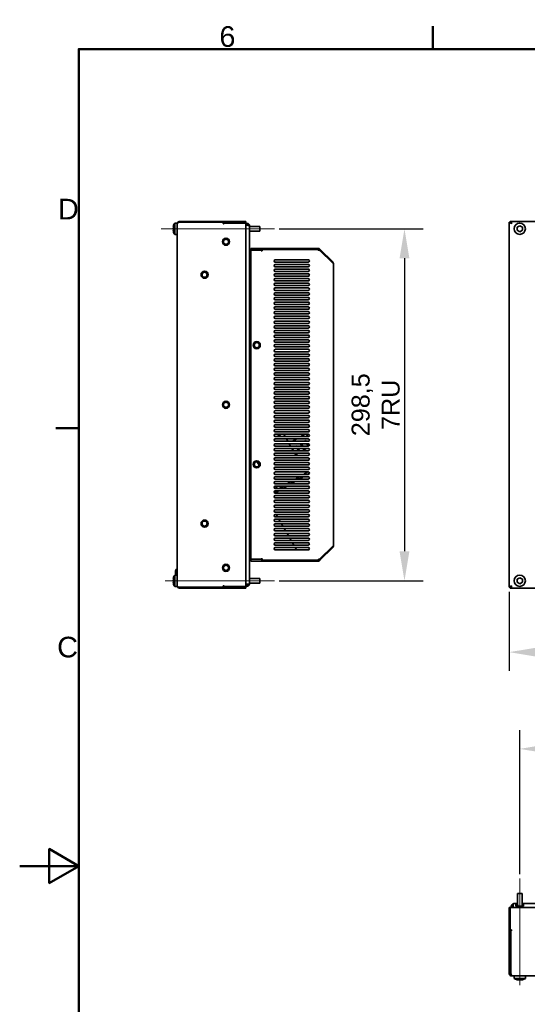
# Model space of a CAD drawing. Header units: millimetres. Extents: x 0 to 2100, y 0 to 1485.
# Tile 9 of 15: x 0 to 430, y 625 to 1460. Entities that reach past the tile are written whole.
import ezdxf

# ---------------------------------------------------------------- set-up
doc = ezdxf.new("R2010")
doc.units = ezdxf.units.MM
doc.header["$LTSCALE"] = 5
for name, color, linetype, lineweight in [('Bemaßungen(ISO)', 7, 'Continuous', 18), ('Mittellinie(ISO)', 7, 'Continuous', 18), ('Rahmen_0', 7, 'Continuous', 50), ('Rahmen_2', 7, 'Continuous', 50), ('Sichtbare Kanten(ISO)', 7, 'Continuous', 35)]:
    doc.layers.add(name, color=color, linetype=linetype, lineweight=lineweight)
doc.styles.add('Aktuell-BSI', font='arial.ttf')
doc.styles.add('Aktuell-ISOGroßer Text', font='arial.ttf')
doc.dimstyles.new('X.XXXGroßer Text', dxfattribs={"dimscale": 5, "dimtxt": 3.048, "dimasz": 5, "dimexe": 3.175, "dimexo": 0.75, "dimgap": 0.762, "dimtad": 1, "dimdec": 1, "dimrnd": 1e-08, "dimzin": 12, "dimtxsty": 'Aktuell-ISOGroßer Text', "dimcen": 0.09, "dimdle": 10, "dimclrd": 256, "dimclre": 256, "dimclrt": 7, "dimadec": 0, "dimazin": 3, "dimtfac": 0.656168, "dimtdec": 1, "dimtmove": 0, "dimatfit": 3, "dimfxl": 1, "dimtolj": 1, "dimlwd": 25, "dimlwe": 25, "dimarcsym": 0})

# ---------------------------------------------------------------- blocks, each defined once
blk = doc.blocks.new('Ränder Standardrahmen')
at = {"layer": 'Rahmen_0'}
for p, q in [((70, 287), (70, 290.9)), ((10, 222.75), (6.1, 222.75))]:
    blk.add_line(p, q, dxfattribs=at)
at = {"layer": 'Rahmen_0', "flags": 128}
for points in [[(10, 10), (10, 287), (410, 287), (410, 10), (10, 10)], [(0, 148.5), (10, 148.5), (5, 151.39), (5, 145.61), (10, 148.5)]]:
    blk.add_lwpolyline(points, dxfattribs=at)
at = {"layer": 'Rahmen_2', "char_height": 3.5, "attachment_point": 7, "style": 'Aktuell-BSI'}
for s, insert in [('6', (33.83, 287.34)), ('D', (6.48, 258.13)), ('C', (6.34, 183.82))]:
    blk.add_mtext(s, dxfattribs=dict(at, insert=insert))
blk = doc.blocks.new('*D6')
at = {"layer": 'Bemaßungen(ISO)', "color": 250, "linetype": 'Continuous', "lineweight": 25, "true_color": 0x3f3f3f, "transparency": 16777216}
for p, q in [((414.65, 975.03), (414.65, 907.91)), ((897.65, 975.03), (897.65, 907.91)), ((439.65, 923.79), (872.65, 923.79))]:
    blk.add_line(p, q, dxfattribs=at)
at = {"layer": 'Bemaßungen(ISO)', "color": 250, "linetype": 'Continuous', "true_color": 0x3f3f3f, "transparency": 16777216}
for points in [[(439.65, 927.95), (439.65, 919.62), (414.65, 923.79)], [(872.65, 927.95), (872.65, 919.62), (897.65, 923.79)]]:
    blk.add_solid(points, dxfattribs=at)
at = {"layer": 'Defpoints', "color": 0, "linetype": 'Continuous', "transparency": 16777216}
for p in [(414.65, 978.78), (897.65, 978.78), (897.65, 923.79)]:
    blk.add_point(p, dxfattribs=at)
at = {"layer": 'Bemaßungen(ISO)', "color": 7, "linetype": 'Continuous', "lineweight": 25, "transparency": 16777216, "insert": (639.01, 943.17), "char_height": 15.24, "attachment_point": 1, "style": 'Aktuell-ISOGroßer Text'}
blk.add_mtext('\\A1;483', dxfattribs=at)
blk = doc.blocks.new('*D24')
at = {"layer": 'Bemaßungen(ISO)', "color": 250, "linetype": 'Continuous', "lineweight": 25, "true_color": 0x3f3f3f, "transparency": 16777216}
for p, q in [((219.71, 1282.76), (341.83, 1282.76)), ((325.96, 1257.76), (325.96, 1009.31)), ((219.71, 984.31), (341.83, 984.31))]:
    blk.add_line(p, q, dxfattribs=at)
at = {"layer": 'Bemaßungen(ISO)', "color": 250, "linetype": 'Continuous', "true_color": 0x3f3f3f, "transparency": 16777216}
for points in [[(321.79, 1257.76), (330.12, 1257.76), (325.96, 1282.76)], [(321.79, 1009.31), (330.12, 1009.31), (325.96, 984.31)]]:
    blk.add_solid(points, dxfattribs=at)
at = {"layer": 'Defpoints', "color": 0, "linetype": 'Continuous', "transparency": 16777216}
for p in [(215.96, 1282.76), (215.96, 984.31), (325.96, 984.31)]:
    blk.add_point(p, dxfattribs=at)
at = {"layer": 'Bemaßungen(ISO)', "color": 7, "linetype": 'Continuous', "lineweight": 25, "transparency": 16777216, "insert": (281.18, 1133.53), "char_height": 15.24, "attachment_point": 2, "rotation": 90, "style": 'Aktuell-ISOGroßer Text'}
blk.add_mtext('\\A1;298,5\\P7RU', dxfattribs=at)
blk = doc.blocks.new('*D25')
at = {"layer": 'Bemaßungen(ISO)', "color": 250, "linetype": 'Continuous', "lineweight": 25, "true_color": 0x3f3f3f, "transparency": 16777216}
for p, q in [((423.65, 735.54), (423.65, 857.67)), ((888.65, 735.54), (888.65, 857.67)), ((448.65, 841.79), (863.65, 841.79))]:
    blk.add_line(p, q, dxfattribs=at)
at = {"layer": 'Bemaßungen(ISO)', "color": 250, "linetype": 'Continuous', "true_color": 0x3f3f3f, "transparency": 16777216}
for points in [[(448.65, 845.96), (448.65, 837.63), (423.65, 841.79)], [(863.65, 845.96), (863.65, 837.63), (888.65, 841.79)]]:
    blk.add_solid(points, dxfattribs=at)
at = {"layer": 'Defpoints', "color": 0, "linetype": 'Continuous', "transparency": 16777216}
for p in [(888.65, 841.79), (423.65, 731.79), (888.65, 731.79)]:
    blk.add_point(p, dxfattribs=at)
at = {"layer": 'Bemaßungen(ISO)', "color": 7, "linetype": 'Continuous', "lineweight": 25, "transparency": 16777216, "insert": (656.15, 886.63), "char_height": 15.24, "attachment_point": 2, "style": 'Aktuell-ISOGroßer Text'}
blk.add_mtext('\\A1;465\\P19" width', dxfattribs=at)

msp = doc.modelspace()

# ---------------------------------------------------------------- linework, layer by layer
at = {"layer": 'Mittellinie(ISO)', "linetype": 'Continuous'}
for p, q in [((215.96, 1282.76), (119.75, 1282.76)), ((215.96, 984.31), (123.14, 984.31)), ((423.65, 731.79), (423.65, 641.39))]:
    msp.add_line(p, q, dxfattribs=at)
at = {"layer": 'Sichtbare Kanten(ISO)'}
for p, q in [((131.32, 1287.51), (131.32, 1278.01)), ((131.32, 1287.51), (133.46, 1287.51)), ((133.46, 1287.51), (133.46, 1286.93)), ((133.46, 1286.93), (133.46, 980.13)), ((133.8, 1287.66), (133.62, 1287.74)), ((133.82, 1287.69), (133.62, 1287.74)), ((134.07, 1288.42), (134.43, 1288.06)), ((134.51, 1288.09), (134.07, 1288.42)), ((134.75, 1288.87), (135.02, 1288.22)), ((135.56, 1289.03), (135.44, 1288.27)), ((135.56, 1289.03), (135.56, 1288.28)), ((171.41, 1289.03), (135.56, 1289.03)), ((135.56, 1288.28), (171.96, 1288.28)), ((171.79, 1289.03), (171.41, 1289.03)), ((172.56, 1289.03), (171.79, 1289.03)), ((172.36, 1287.88), (172.36, 1287.38)), ((172.36, 1287.53), (172.56, 1287.53)), ((172.96, 1289.03), (172.56, 1289.03)), ((172.56, 1287.53), (172.56, 1289.03)), ((172.56, 1287.53), (172.96, 1287.53)), ((191.46, 1289.03), (172.96, 1289.03)), ((172.96, 1287.53), (191.46, 1287.53)), ((173.5, 1287.48), (191.46, 1287.48)), ((191.46, 1287.53), (191.46, 1289.03)), ((191.46, 1287.48), (191.46, 979.58)), ((192.66, 1287.23), (191.46, 1287.23)), ((191.46, 1285.73), (192.66, 1285.73)), ((192.66, 1285.66), (191.46, 1285.66)), ((192.66, 1287.23), (192.66, 1285.73)), ((192.89, 1285.69), (192.66, 1287.23)), ((192.66, 1285.66), (193.46, 1285.62)), ((192.89, 1285.69), (193.46, 1287.07)), ((193.46, 1287.07), (193.1, 1285.64)), ((193.16, 1285.64), (194.14, 1286.62)), ((194.14, 1286.62), (193.4, 1285.63)), ((194.6, 1285.94), (193.73, 1285.58)), ((414.65, 978.78), (414.65, 1288.28)), ((414.65, 1288.28), (416.2, 1288.18)), ((414.65, 1288.28), (416.15, 1288.28)), ((414.81, 1288.18), (416.2, 1288.18)), ((416.2, 1288.18), (415.27, 1287.89)), ((416.52, 1287.45), (415.27, 1287.89)), ((415.27, 1287.89), (416.33, 1287.89)), ((415.8, 1289.03), (415.4, 1289.03)), ((415.4, 1288.28), (415.4, 1289.03)), ((416.2, 1289.03), (415.8, 1289.03)), ((416.52, 1287.45), (415.95, 1287.45)), ((416.2, 1289.03), (896.1, 1289.03)), ((416.38, 1287.77), (416.2, 1289.03)), ((416.2, 1289.03), (416.2, 1288.17)), ((416.41, 1288.87), (416.59, 1287.36)), ((416.41, 1287.68), (416.41, 1288.87)), ((416.52, 1287.45), (416.75, 1286.93)), ((416.59, 1288.42), (416.71, 1287.16)), ((416.59, 1287.36), (416.59, 1288.42)), ((416.71, 1287.74), (416.75, 1286.93)), ((416.71, 1287.74), (416.71, 1287.16)), ((131.32, 1278.01), (133.46, 1278.01)), ((194.76, 1284.77), (194.76, 1285.13)), ((194.76, 1285.13), (194.76, 981.93)), ((194.76, 1285.13), (194.76, 1285.13)), ((194.76, 1285.13), (194.76, 1285.13)), ((203.46, 1284.77), (194.76, 1284.77)), ((203.46, 1280.75), (194.76, 1280.75)), ((194.76, 1270.73), (194.76, 1280.01)), ((203.46, 1284.77), (203.46, 1280.75)), ((421.4, 1284.06), (423.65, 1285.36)), ((421.4, 1281.46), (421.4, 1284.06)), ((423.65, 1280.16), (421.4, 1281.46)), ((423.65, 1285.36), (425.9, 1284.06)), ((425.9, 1281.46), (423.65, 1280.16)), ((425.9, 1284.06), (425.9, 1281.46)), ((194.76, 1264.46), (195.36, 1264.46)), ((195.36, 1264.46), (195.76, 1264.46)), ((195.76, 1266.03), (195.76, 1266.03)), ((195.76, 1266.03), (195.76, 1264.53)), ((204.76, 1266.03), (195.76, 1266.03)), ((195.76, 1266.03), (195.76, 1264.53)), ((195.76, 1264.53), (195.76, 1264.53)), ((195.76, 1264.53), (204.76, 1264.53)), ((204.21, 1264.46), (195.76, 1264.46)), ((195.76, 1002.6), (195.76, 1264.46)), ((205.16, 1266.03), (204.76, 1266.03)), ((204.76, 1264.53), (205.16, 1264.53)), ((205.92, 1266.03), (205.16, 1266.03)), ((205.16, 1266.03), (205.16, 1264.53)), ((205.16, 1264.53), (205.36, 1264.53)), ((205.36, 1264.88), (205.36, 1264.36)), ((251.67, 1265.28), (205.76, 1265.28)), ((205.92, 1266.03), (206.29, 1266.03)), ((206.29, 1266.03), (252.89, 1266.03)), ((252.89, 1264.68), (252.73, 1264.84)), ((252.99, 1264.66), (252.89, 1266.03)), ((252.89, 1266.03), (252.89, 1264.68)), ((253.03, 1264.65), (253.3, 1265.99)), ((253.3, 1265.99), (253.13, 1264.63)), ((253.17, 1264.63), (253.69, 1265.87)), ((253.69, 1265.87), (253.28, 1264.6)), ((254.05, 1265.68), (253.33, 1264.59)), ((254.05, 1265.68), (253.43, 1264.57)), ((253.5, 1264.55), (254.37, 1265.42)), ((265.14, 1254.65), (254.37, 1265.42)), ((265.14, 1253.52), (254.37, 1264.29)), ((244.46, 1256.53), (216.46, 1256.53)), ((216.46, 1254.53), (244.46, 1254.53)), ((244.46, 1252.53), (216.46, 1252.53)), ((264.58, 1254.08), (265.14, 1254.65)), ((264.62, 1254.04), (265.14, 1254.65)), ((264.76, 1253.9), (265.4, 1254.33)), ((265.4, 1254.33), (264.8, 1253.86)), ((264.96, 1253.7), (265.6, 1253.97)), ((265.6, 1253.97), (265, 1253.66)), ((265.72, 1253.57), (265.26, 1253.48)), ((265.72, 1253.57), (265.33, 1253.47)), ((265.76, 1253.16), (265.76, 1013.9)), ((216.46, 1250.53), (244.46, 1250.53)), ((244.46, 1248.53), (216.46, 1248.53)), ((216.46, 1246.53), (244.46, 1246.53)), ((244.46, 1244.53), (216.46, 1244.53)), ((216.46, 1242.53), (244.46, 1242.53)), ((244.46, 1240.53), (216.46, 1240.53)), ((216.46, 1238.53), (244.46, 1238.53)), ((244.46, 1236.53), (216.46, 1236.53)), ((216.46, 1234.53), (244.46, 1234.53)), ((244.46, 1232.53), (216.46, 1232.53)), ((216.46, 1230.53), (244.46, 1230.53)), ((244.46, 1228.53), (216.46, 1228.53)), ((216.46, 1226.53), (244.46, 1226.53)), ((244.46, 1224.53), (216.46, 1224.53)), ((216.46, 1222.53), (244.46, 1222.53)), ((244.46, 1220.53), (216.46, 1220.53)), ((216.46, 1218.53), (244.46, 1218.53)), ((244.46, 1216.53), (216.46, 1216.53)), ((216.46, 1214.53), (244.46, 1214.53)), ((244.46, 1212.53), (216.46, 1212.53)), ((216.46, 1210.53), (244.46, 1210.53)), ((244.46, 1208.53), (216.46, 1208.53)), ((216.46, 1206.53), (244.46, 1206.53)), ((244.46, 1204.53), (216.46, 1204.53)), ((216.46, 1202.53), (244.46, 1202.53)), ((244.46, 1200.53), (216.46, 1200.53)), ((216.46, 1198.53), (244.46, 1198.53)), ((244.46, 1196.53), (216.46, 1196.53)), ((216.46, 1194.53), (244.46, 1194.53)), ((244.46, 1192.53), (216.46, 1192.53)), ((216.46, 1190.53), (244.46, 1190.53)), ((244.46, 1188.53), (216.46, 1188.53)), ((216.46, 1186.53), (244.46, 1186.53)), ((244.46, 1184.53), (216.46, 1184.53)), ((216.46, 1182.53), (244.46, 1182.53)), ((244.46, 1180.53), (216.46, 1180.53)), ((216.46, 1178.53), (244.46, 1178.53)), ((244.46, 1176.53), (216.46, 1176.53)), ((216.46, 1174.53), (244.46, 1174.53)), ((244.46, 1172.53), (216.46, 1172.53)), ((216.46, 1170.53), (244.46, 1170.53)), ((244.46, 1168.53), (216.46, 1168.53)), ((216.46, 1166.53), (244.46, 1166.53)), ((244.46, 1164.53), (216.46, 1164.53)), ((216.46, 1162.53), (244.46, 1162.53)), ((244.46, 1160.53), (216.46, 1160.53)), ((216.46, 1158.53), (244.46, 1158.53)), ((244.46, 1156.53), (216.46, 1156.53)), ((216.46, 1154.53), (244.46, 1154.53)), ((244.46, 1152.53), (216.46, 1152.53)), ((216.46, 1150.53), (244.46, 1150.53)), ((244.46, 1148.53), (216.46, 1148.53)), ((216.46, 1146.53), (244.46, 1146.53)), ((244.46, 1144.53), (216.46, 1144.53)), ((216.46, 1142.53), (244.46, 1142.53)), ((244.46, 1140.53), (216.46, 1140.53)), ((216.46, 1138.53), (244.46, 1138.53)), ((244.46, 1136.53), (216.46, 1136.53)), ((216.46, 1134.53), (244.46, 1134.53)), ((244.46, 1132.53), (216.46, 1132.53)), ((216.46, 1130.53), (244.46, 1130.53)), ((244.46, 1128.53), (216.46, 1128.53)), ((216.46, 1126.53), (244.46, 1126.53)), ((244.46, 1124.53), (216.46, 1124.53)), ((216.46, 1122.53), (244.46, 1122.53)), ((244.46, 1120.53), (216.46, 1120.53)), ((216.46, 1118.53), (244.46, 1118.53)), ((244.46, 1116.53), (216.46, 1116.53)), ((216.46, 1114.53), (244.46, 1114.53)), ((244.46, 1112.53), (216.46, 1112.53)), ((216.46, 1110.53), (244.46, 1110.53)), ((244.46, 1108.53), (216.46, 1108.53)), ((216.46, 1106.53), (244.46, 1106.53)), ((244.46, 1104.53), (216.46, 1104.53)), ((216.46, 1102.53), (244.46, 1102.53)), ((221.62, 1108.53), (218.16, 1106.53)), ((224.89, 1106.53), (223.74, 1108.53)), ((227.2, 1102.53), (226.05, 1104.53)), ((234.69, 1104.53), (231.23, 1102.53)), ((241.62, 1108.53), (238.16, 1106.53)), ((242.44, 1103.24), (241.79, 1102.86)), ((241.79, 1102.86), (241.98, 1102.53)), ((242.85, 1102.53), (242.44, 1103.24)), ((242.85, 1108.53), (244, 1106.53)), ((244.46, 1100.53), (216.46, 1100.53)), ((216.46, 1098.53), (244.46, 1098.53)), ((244.46, 1096.53), (216.46, 1096.53)), ((216.46, 1094.53), (244.46, 1094.53)), ((229.51, 1098.53), (228.36, 1100.53)), ((231.82, 1094.53), (230.67, 1096.53)), ((234.65, 1098.74), (234.3, 1098.53)), ((234.65, 1098.74), (234.77, 1098.53)), ((236.21, 1094.53), (235.06, 1096.53)), ((235.92, 1096.53), (237.08, 1094.53)), ((237.94, 1100.53), (239.1, 1098.53)), ((238.81, 1100.53), (239.96, 1098.53)), ((239.37, 1094.53), (242.84, 1096.53)), ((240.25, 1096.53), (240.9, 1095.41)), ((241.12, 1096.53), (241.55, 1095.79)), ((243.14, 1100.53), (244.29, 1098.53)), ((245.05, 1098.73), (244, 1100.53)), ((244.46, 1092.53), (216.46, 1092.53)), ((216.46, 1090.53), (244.46, 1090.53)), ((244.46, 1088.53), (216.46, 1088.53)), ((216.46, 1086.53), (244.46, 1086.53)), ((233.71, 1091.26), (232.98, 1092.53)), ((233.71, 1091.26), (233.62, 1090.92)), ((233.71, 1091.26), (235.91, 1092.53)), ((201.16, 1085.15), (202.79, 1082.33)), ((244.46, 1084.53), (216.46, 1084.53)), ((216.46, 1082.53), (244.46, 1082.53)), ((244.46, 1080.53), (216.46, 1080.53)), ((216.46, 1078.53), (244.46, 1078.53)), ((244.46, 1076.53), (216.46, 1076.53)), ((216.46, 1074.53), (244.46, 1074.53)), ((244.46, 1072.53), (216.46, 1072.53)), ((216.46, 1070.53), (244.46, 1070.53)), ((244.46, 1068.53), (216.46, 1068.53)), ((230.14, 1068.53), (226.68, 1066.53)), ((229.68, 1066.53), (233.14, 1068.53)), ((229.78, 1066.53), (233.24, 1068.53)), ((237.07, 1072.53), (233.6, 1070.53)), ((236.6, 1070.53), (240.07, 1072.53)), ((236.7, 1070.53), (240.17, 1072.53)), ((244, 1076.53), (240.53, 1074.53)), ((243.53, 1074.53), (245.45, 1075.64)), ((243.63, 1074.53), (245.45, 1075.59)), ((216.71, 1064.53), (215.5, 1063.84)), ((216.24, 1060.51), (215.72, 1060.21)), ((216.01, 1058.64), (219.28, 1060.53)), ((216.06, 1058.62), (219.38, 1060.53)), ((216.46, 1066.53), (244.46, 1066.53)), ((244.46, 1064.53), (216.46, 1064.53)), ((216.46, 1062.53), (244.46, 1062.53)), ((244.46, 1060.53), (216.46, 1060.53)), ((217.88, 1063.19), (216.75, 1062.53)), ((217.1, 1064.53), (217.88, 1063.19)), ((218.25, 1062.53), (217.88, 1063.19)), ((223.21, 1064.53), (219.75, 1062.53)), ((222.75, 1062.53), (226.21, 1064.53)), ((222.85, 1062.53), (226.31, 1064.53)), ((216.46, 1058.53), (244.46, 1058.53)), ((244.46, 1056.53), (216.46, 1056.53)), ((216.46, 1054.53), (244.46, 1054.53)), ((244.46, 1052.53), (216.46, 1052.53)), ((215.98, 1042.65), (215.46, 1043.56)), ((216.46, 1050.53), (244.46, 1050.53)), ((244.46, 1048.53), (216.46, 1048.53)), ((216.46, 1046.53), (244.46, 1046.53)), ((244.46, 1044.53), (216.46, 1044.53)), ((216.46, 1042.53), (244.46, 1042.53)), ((244.46, 1040.53), (216.46, 1040.53)), ((216.46, 1038.53), (244.46, 1038.53)), ((244.46, 1036.53), (216.46, 1036.53)), ((218.36, 1038.53), (217.2, 1040.53)), ((220.67, 1034.53), (219.51, 1036.53)), ((216.46, 1034.53), (244.46, 1034.53)), ((244.46, 1032.53), (216.46, 1032.53)), ((216.46, 1030.53), (244.46, 1030.53)), ((244.46, 1028.53), (216.46, 1028.53)), ((222.98, 1030.53), (221.82, 1032.53)), ((225.29, 1026.53), (224.13, 1028.53)), ((216.46, 1026.53), (244.46, 1026.53)), ((244.46, 1024.53), (216.46, 1024.53)), ((216.46, 1022.53), (244.46, 1022.53)), ((244.46, 1020.53), (216.46, 1020.53)), ((216.46, 1018.53), (244.46, 1018.53)), ((227.6, 1022.53), (226.44, 1024.53)), ((229.91, 1018.53), (228.75, 1020.53)), ((244.46, 1016.53), (216.46, 1016.53)), ((216.46, 1014.53), (244.46, 1014.53)), ((244.46, 1012.53), (216.46, 1012.53)), ((216.46, 1010.53), (244.46, 1010.53)), ((232.22, 1014.53), (231.06, 1016.53)), ((234.53, 1010.53), (233.37, 1012.53)), ((265.14, 1013.55), (254.37, 1002.78)), ((265.14, 1012.42), (254.37, 1001.65)), ((265.14, 1012.42), (264.58, 1012.98)), ((265.14, 1012.42), (264.62, 1013.03)), ((265.4, 1012.74), (264.76, 1013.17)), ((265.6, 1013.1), (264.91, 1013.32)), ((264.96, 1013.37), (265.6, 1013.1)), ((265.72, 1013.49), (265.17, 1013.56)), ((265.27, 1013.58), (265.72, 1013.49)), ((265.33, 1013.6), (265.72, 1013.49)), ((194.76, 1002.6), (195.36, 1002.6)), ((195.36, 1002.6), (195.76, 1002.6)), ((204.21, 1002.6), (195.76, 1002.6)), ((195.76, 1002.53), (195.76, 1001.03)), ((195.76, 1002.53), (204.76, 1002.53)), ((195.76, 1002.53), (195.76, 1001.03)), ((205.16, 1002.53), (204.76, 1002.53)), ((205.16, 1002.53), (205.36, 1002.53)), ((205.16, 1002.53), (205.16, 1001.03)), ((205.36, 1002.18), (205.36, 1002.7)), ((251.67, 1001.78), (205.76, 1001.78)), ((252.73, 1002.22), (252.89, 1002.38)), ((253.3, 1002.47), (252.89, 1002.38)), ((252.89, 1001.03), (252.89, 1002.38)), ((253.3, 1001.07), (252.93, 1002.39)), ((253.3, 1001.07), (253.03, 1002.41)), ((253.07, 1002.42), (253.69, 1001.19)), ((253.69, 1001.19), (253.17, 1002.44)), ((253.22, 1002.45), (254.05, 1001.39)), ((253.33, 1002.48), (254.05, 1001.39)), ((253.39, 1002.49), (254.37, 1001.65)), ((253.5, 1002.52), (254.37, 1001.65)), ((133.36, 994.23), (133.46, 994.23)), ((194.76, 987.06), (194.76, 996.33)), ((195.76, 1001.03), (195.76, 1001.03)), ((204.76, 1001.03), (195.76, 1001.03)), ((204.76, 1001.03), (205.16, 1001.03)), ((205.92, 1001.03), (205.16, 1001.03)), ((205.92, 1001.03), (206.29, 1001.03)), ((252.89, 1001.03), (206.29, 1001.03)), ((131.16, 988.83), (131.16, 988.83)), ((131.16, 988.83), (131.16, 988.83)), ((131.32, 989.06), (131.32, 979.56)), ((131.32, 989.06), (133.46, 989.06)), ((131.86, 992.73), (131.86, 989.06)), ((203.46, 986.32), (194.76, 986.32)), ((203.46, 986.32), (203.46, 982.3)), ((421.4, 985.61), (423.65, 986.91)), ((421.4, 983.01), (421.4, 985.61)), ((423.65, 986.91), (425.9, 985.61)), ((425.9, 985.61), (425.9, 983.01)), ((131.32, 979.56), (133.46, 979.56)), ((133.46, 980.13), (133.46, 979.56)), ((133.62, 979.33), (133.78, 979.43)), ((133.62, 979.33), (133.8, 979.41)), ((134.07, 978.65), (134.36, 979.04)), ((134.43, 979.01), (134.07, 978.65)), ((135.56, 978.78), (134.75, 978.89)), ((134.75, 978.19), (134.92, 978.87)), ((135.03, 978.85), (134.75, 978.19)), ((135.44, 978.8), (135.56, 978.03)), ((135.56, 978.78), (135.56, 978.03)), ((171.96, 978.78), (135.56, 978.78)), ((135.56, 978.03), (171.41, 978.03)), ((171.41, 978.03), (171.79, 978.03)), ((171.79, 978.03), (172.56, 978.03)), ((172.36, 979.68), (172.36, 979.18)), ((172.56, 979.53), (172.36, 979.53)), ((172.96, 979.53), (172.56, 979.53)), ((172.56, 978.03), (172.56, 979.53)), ((172.56, 978.03), (172.96, 978.03)), ((191.46, 979.53), (172.96, 979.53)), ((172.96, 978.03), (191.46, 978.03)), ((191.46, 979.58), (173.5, 979.58)), ((192.66, 981.4), (191.46, 981.4)), ((191.46, 981.33), (192.66, 981.33)), ((192.66, 979.83), (191.46, 979.83)), ((191.46, 978.03), (191.46, 979.53)), ((193.46, 979.99), (192.66, 981.33)), ((192.66, 979.83), (192.66, 981.33)), ((192.89, 981.38), (194.14, 980.45)), ((193.46, 979.99), (192.89, 981.38)), ((194.14, 980.45), (193.16, 981.43)), ((193.36, 981.44), (194.6, 981.13)), ((193.74, 981.49), (194.6, 981.13)), ((193.94, 981.52), (194.6, 981.13)), ((194.76, 981.93), (194.76, 982.3)), ((203.46, 982.3), (194.76, 982.3)), ((194.76, 981.93), (194.76, 981.93)), ((414.65, 978.78), (416.15, 978.78)), ((414.81, 978.89), (416.33, 979.18)), ((416.15, 978.78), (414.81, 978.89)), ((416.2, 978.89), (414.81, 978.89)), ((415.27, 979.18), (416.52, 979.62)), ((416.33, 979.18), (415.27, 979.18)), ((415.4, 978.03), (415.4, 978.78)), ((415.4, 978.03), (415.8, 978.03)), ((415.8, 978.03), (416.2, 978.03)), ((415.95, 979.62), (416.75, 980.13)), ((415.95, 979.62), (416.52, 979.62)), ((416.2, 978.03), (416.38, 979.3)), ((416.2, 978.03), (416.2, 978.9)), ((896.1, 978.03), (416.2, 978.03)), ((416.41, 978.19), (416.41, 979.39)), ((416.44, 979.45), (416.59, 978.65)), ((416.71, 979.9), (416.59, 978.65)), ((416.59, 978.65), (416.59, 979.71)), ((416.71, 979.33), (416.75, 980.13)), ((416.71, 979.9), (416.71, 979.33)), ((423.65, 981.71), (421.4, 983.01)), ((425.9, 983.01), (423.65, 981.71)), ((421.64, 719.29), (425.66, 719.29)), ((421.64, 719.29), (421.64, 708.39)), ((425.66, 719.29), (425.66, 708.39)), ((418.05, 709), (417.07, 709.98)), ((417.07, 709.98), (418.06, 709.24)), ((417.75, 710.43), (418.14, 709.78)), ((417.75, 710.43), (418.11, 709.57)), ((418.55, 710.59), (420.4, 710.59)), ((420.4, 708.49), (420.4, 710.59)), ((426.9, 710.59), (885.4, 710.59)), ((426.9, 710.59), (426.9, 708.49)), ((414.65, 707.29), (414.65, 689.34)), ((415.4, 707.29), (414.65, 707.29)), ((415.4, 707.29), (896.9, 707.29)), ((415.4, 688.79), (415.4, 707.29)), ((418, 708.72), (416.45, 708.49)), ((416.45, 708.49), (416.45, 707.29)), ((416.45, 708.49), (417.95, 708.49)), ((418, 708.72), (416.61, 709.3)), ((416.61, 709.3), (418.05, 708.94)), ((417.95, 707.29), (417.95, 708.49)), ((418.02, 708.49), (418.06, 709.3)), ((418.02, 708.49), (418.02, 707.29)), ((420.4, 708.49), (420.4, 708.39)), ((420.4, 708.39), (426.9, 708.39)), ((426.9, 708.39), (426.9, 708.49)), ((414.65, 689.34), (414.65, 688.96)), ((414.65, 688.96), (414.65, 688.19)), ((414.65, 688.19), (414.65, 687.79)), ((414.65, 688.19), (416.15, 688.19)), ((414.65, 687.79), (414.65, 651.39)), ((416.3, 688.39), (415.8, 688.39)), ((416.15, 688.19), (416.15, 688.39)), ((416.15, 687.79), (416.15, 688.19)), ((416.15, 651.39), (416.15, 687.79)), ((416.2, 651.39), (416.2, 687.25)), ((414.65, 651.39), (416.2, 651.16)), ((414.65, 651.39), (416.15, 651.39)), ((414.81, 650.59), (416.2, 651.16)), ((416.2, 651.16), (415.27, 649.91)), ((415.27, 649.91), (416.31, 650.95)), ((416.38, 650.73), (415.27, 649.91)), ((416.42, 650.58), (415.95, 649.45)), ((416.75, 649.29), (421.39, 649.29)), ((418.9, 647.16), (418.9, 649.29)), ((418.9, 647.16), (428.4, 647.16)), ((421.39, 649.29), (425.92, 649.29)), ((421.4, 645.92), (421.4, 646.03)), ((425.9, 646.03), (425.9, 645.92)), ((425.92, 649.29), (886.39, 649.29)), ((428.4, 647.16), (428.4, 649.29))]:
    msp.add_line(p, q, dxfattribs=at)
for centre, radius in [((423.65, 1282.76), 4.75), ((174.76, 1271.76), 3.05), ((174.76, 1271.76), 2.15), ((156.66, 1243.78), 3.05), ((156.66, 1243.78), 2.15), ((200.76, 1184.03), 3.05), ((200.76, 1184.03), 2.15), ((174.76, 1133.53), 3.05), ((174.76, 1133.53), 2.15), ((200.76, 1083.03), 3.05), ((200.76, 1083.03), 2.15), ((156.66, 1032.78), 3.05), ((156.66, 1032.78), 2.15), ((174.76, 995.31), 3.05), ((174.76, 995.31), 2.15), ((423.65, 984.31), 4.75)]:
    msp.add_circle(centre, radius, dxfattribs=at)
for centre, radius, start, end in [((137.76, 1282.76), 8, 143.57643, 161.04899), ((135.56, 1286.93), 2.1, 157.5, 180), ((135.56, 1286.93), 2.1, 135, 157.5), ((135.56, 1286.93), 2.1, 112.5, 135), ((135.56, 1286.93), 2.1, 90, 112.5), ((171.96, 1287.88), 0.4, 0, 90), ((172.76, 1287.38), 0.4, 180, 337.97569), ((173.5, 1287.08), 0.4, 90, 157.97569), ((192.66, 1285.13), 2.1, 67.5, 90), ((192.66, 1285.13), 0.6, 67.5, 90), ((192.66, 1285.13), 0.6, 58.89827, 67.5), ((192.66, 1285.13), 2.1, 45, 67.5), ((192.66, 1285.13), 2.1, 22.5, 45), ((192.66, 1285.13), 2.1, 0.00002, 22.5), ((137.76, 1282.76), 7.68, 170.25811, 189.74189), ((137.76, 1282.76), 8, 198.95101, 216.42357), ((204.21, 1264.06), 0.4, 22.02431, 90), ((204.96, 1264.36), 0.4, 202.02431, 0), ((205.76, 1264.88), 0.4, 90, 180), ((251.67, 1263.78), 1.5, 45, 90), ((252.89, 1263.93), 2.1, 78.75, 90), ((252.89, 1263.93), 2.1, 67.5, 78.75), ((252.89, 1263.93), 2.1, 56.25, 67.5), ((252.89, 1263.93), 2.1, 45, 56.25), ((216.46, 1255.53), 1, 90, 270), ((216.46, 1251.53), 1, 90, 270), ((244.46, 1255.53), 1, 270, 90.03848), ((244.46, 1251.53), 1, 270, 90.03848), ((263.66, 1253.16), 2.1, 33.75, 45), ((263.66, 1253.16), 2.1, 22.5, 33.75), ((263.66, 1253.16), 2.1, 11.25, 22.5), ((263.66, 1253.16), 2.1, 0, 11.25), ((216.46, 1247.53), 1, 90, 270), ((216.46, 1243.53), 1, 90, 270), ((244.46, 1247.53), 1, 270, 90.03848), ((244.46, 1243.53), 1, 270, 90.03848), ((216.46, 1239.53), 1, 90, 270), ((216.46, 1235.53), 1, 90, 270), ((244.46, 1239.53), 1, 270, 90.03848), ((244.46, 1235.53), 1, 270, 90.03848), ((216.46, 1231.53), 1, 90, 270), ((216.46, 1227.53), 1, 90, 270), ((244.46, 1231.53), 1, 270, 90.03848), ((244.46, 1227.53), 1, 270, 90.03848), ((216.46, 1223.53), 1, 90, 270), ((216.46, 1219.53), 1, 90, 270), ((244.46, 1223.53), 1, 270, 90.03848), ((244.46, 1219.53), 1, 270, 90.03848), ((216.46, 1215.53), 1, 90, 270), ((216.46, 1211.53), 1, 90, 270), ((244.46, 1215.53), 1, 270, 90.03848), ((244.46, 1211.53), 1, 270, 90.03848), ((216.46, 1207.53), 1, 90, 270), ((216.46, 1203.53), 1, 90, 270), ((244.46, 1207.53), 1, 270, 90.03848), ((244.46, 1203.53), 1, 270, 90.03848), ((216.46, 1199.53), 1, 90, 270), ((216.46, 1195.53), 1, 90, 270), ((244.46, 1199.53), 1, 270, 90.03848), ((244.46, 1195.53), 1, 270, 90.03848), ((216.46, 1191.53), 1, 90, 270), ((216.46, 1187.53), 1, 90, 270), ((244.46, 1191.53), 1, 270, 90.03848), ((244.46, 1187.53), 1, 270, 90.03848), ((216.46, 1183.53), 1, 90, 270), ((216.46, 1179.53), 1, 90, 270), ((244.46, 1183.53), 1, 270, 90.03848), ((244.46, 1179.53), 1, 270, 90.03848), ((216.46, 1175.53), 1, 90, 270), ((216.46, 1171.53), 1, 90, 270), ((244.46, 1175.53), 1, 270, 90.03848), ((244.46, 1171.53), 1, 270, 90.03848), ((216.46, 1167.53), 1, 90, 270), ((216.46, 1163.53), 1, 90, 270), ((216.46, 1159.53), 1, 90, 270), ((244.46, 1167.53), 1, 270, 90.03848), ((244.46, 1163.53), 1, 270, 90.03848), ((244.46, 1159.53), 1, 270, 90.03848), ((216.46, 1155.53), 1, 90, 270), ((216.46, 1151.53), 1, 90, 270), ((244.46, 1155.53), 1, 270, 90.03848), ((244.46, 1151.53), 1, 270, 90.03848), ((216.46, 1147.53), 1, 90, 270), ((216.46, 1143.53), 1, 90, 270), ((244.46, 1147.53), 1, 270, 90.03848), ((244.46, 1143.53), 1, 270, 90.03848), ((216.46, 1139.53), 1, 90, 270), ((216.46, 1135.53), 1, 90, 270), ((244.46, 1139.53), 1, 270, 90.03848), ((244.46, 1135.53), 1, 270, 90.03848), ((216.46, 1131.53), 1, 90, 270), ((216.46, 1127.53), 1, 90, 270), ((244.46, 1131.53), 1, 270, 90.03848), ((244.46, 1127.53), 1, 270, 90.03848), ((216.46, 1123.53), 1, 90, 270), ((216.46, 1119.53), 1, 90, 270), ((244.46, 1123.53), 1, 270, 90.03848), ((244.46, 1119.53), 1, 270, 90.03848), ((216.46, 1115.53), 1, 90, 270), ((216.46, 1111.53), 1, 90, 270), ((244.46, 1115.53), 1, 270, 90.03848), ((244.46, 1111.53), 1, 270, 90.03848), ((216.46, 1107.53), 1, 90, 270), ((216.46, 1103.53), 1, 90, 270), ((244.46, 1107.53), 1, 270, 90.03848), ((244.46, 1103.53), 1, 270, 90.03848), ((216.46, 1099.53), 1, 90, 270), ((216.46, 1095.53), 1, 90, 270), ((244.46, 1099.53), 1, 270, 90.03848), ((244.46, 1095.53), 1, 270, 90.03848), ((216.46, 1091.53), 1, 90, 270), ((216.46, 1087.53), 1, 90, 270), ((244.46, 1091.53), 1, 270, 90.03848), ((244.46, 1087.53), 1, 270, 90.03848), ((216.46, 1083.53), 1, 90, 270), ((216.46, 1079.53), 1, 90, 270), ((244.46, 1083.53), 1, 270, 90.03848), ((244.46, 1079.53), 1, 270, 90.03848), ((216.46, 1075.53), 1, 90, 270), ((216.46, 1071.53), 1, 90, 270), ((216.46, 1067.53), 1, 90, 270), ((244.46, 1075.53), 1, 270, 90.03848), ((244.46, 1071.53), 1, 270, 90.03848), ((244.46, 1067.53), 1, 270, 90.03848), ((216.46, 1063.53), 1, 90, 270), ((216.46, 1059.53), 1, 90, 270), ((244.46, 1063.53), 1, 270, 90.03848), ((244.46, 1059.53), 1, 270, 90.03848), ((216.46, 1055.53), 1, 90, 270), ((216.46, 1051.53), 1, 90, 270), ((244.46, 1055.53), 1, 270, 90.03848), ((244.46, 1051.53), 1, 270, 90.03848), ((216.46, 1047.53), 1, 90, 270), ((216.46, 1043.53), 1, 90, 270), ((244.46, 1047.53), 1, 270, 90.03848), ((244.46, 1043.53), 1, 270, 90.03848), ((216.46, 1039.53), 1, 90, 270), ((216.46, 1035.53), 1, 90, 270), ((244.46, 1039.53), 1, 270, 90.03848), ((244.46, 1035.53), 1, 270, 90.03848), ((216.46, 1031.53), 1, 90, 270), ((216.46, 1027.53), 1, 90, 270), ((244.46, 1031.53), 1, 270, 90.03848), ((244.46, 1027.53), 1, 270, 90.03848), ((216.46, 1023.53), 1, 90, 270), ((216.46, 1019.53), 1, 90, 270), ((244.46, 1023.53), 1, 270, 90.03848), ((244.46, 1019.53), 1, 270, 90.03848), ((216.46, 1015.53), 1, 90, 270), ((216.46, 1011.53), 1, 90, 270), ((244.46, 1015.53), 1, 270, 90.03848), ((244.46, 1011.53), 1, 270, 90.03848), ((263.66, 1013.9), 2.1, 315, 326.25), ((263.66, 1013.9), 2.1, 326.25, 337.5), ((263.66, 1013.9), 2.1, 337.5, 348.75), ((263.66, 1013.9), 2.1, 348.75, 0), ((204.21, 1003), 0.4, 270, 337.97569), ((204.96, 1002.7), 0.4, 0, 157.97569), ((205.76, 1002.18), 0.4, 180, 270), ((251.67, 1003.28), 1.5, 270, 315), ((133.36, 992.73), 1.5, 90, 180), ((252.89, 1003.13), 2.1, 270, 281.25), ((252.89, 1003.13), 2.1, 281.25, 292.5), ((252.89, 1003.13), 2.1, 292.5, 303.75), ((252.89, 1003.13), 2.1, 303.75, 315), ((137.76, 984.31), 7.68, 170.25811, 189.74189), ((137.76, 984.31), 8, 143.57643, 161.04899), ((137.76, 984.31), 8, 198.95101, 216.42357), ((135.56, 980.13), 2.1, 180, 202.5), ((135.56, 980.13), 2.1, 202.5, 225), ((135.56, 980.13), 2.1, 225, 247.5), ((135.56, 980.13), 2.1, 247.5, 270), ((171.96, 979.18), 0.4, 270, 0), ((172.76, 979.68), 0.4, 22.02431, 180), ((173.5, 979.98), 0.4, 202.02431, 270), ((192.66, 981.93), 0.6, 270.00002, 292.5), ((192.66, 981.93), 2.1, 270.00001, 292.5), ((192.66, 981.93), 0.6, 292.5, 300.95211), ((192.66, 981.93), 2.1, 292.5, 315), ((192.66, 981.93), 2.1, 315, 337.5), ((192.66, 981.93), 2.1, 337.5, 359.99999), ((418.55, 708.49), 2.1, 135, 157.5), ((418.55, 708.49), 2.1, 112.5, 135), ((418.55, 708.49), 2.1, 90, 112.5), ((418.55, 708.49), 2.1, 157.5, 180), ((418.55, 708.49), 0.6, 157.5, 180), ((418.55, 708.49), 0.6, 148.89827, 157.5), ((415.8, 688.79), 0.4, 180, 270), ((416.6, 687.25), 0.4, 112.02431, 180), ((416.3, 687.99), 0.4, 292.02431, 90), ((416.75, 651.39), 2.1, 180, 202.5), ((416.75, 651.39), 0.6, 180, 202.5), ((416.75, 651.39), 0.6, 202.5, 221.37286), ((416.75, 651.39), 2.1, 202.5, 225), ((416.75, 651.39), 2.1, 225, 247.5), ((416.75, 651.39), 2.1, 247.5, 270), ((423.65, 653.59), 8, 233.57643, 253.66518), ((423.65, 653.59), 8, 286.33482, 306.42357)]:
    msp.add_arc(centre, radius, start, end, dxfattribs=at)
for centre, major_axis, ratio, start_param, end_param in [((135.56, 1286.93), (2.1, 0), 0.642857, 2.748894, 3.141593), ((135.56, 1287.45), (-2.08, -0.57), 0.476254, 5.367866, 5.760565), ((135.56, 1287.89), (2.1, 0.58), 0.240494, 1.897578, 2.290277), ((135.56, 1288.18), (2.1, 0.25), 0.048259, 1.565082, 1.957781), ((192.66, 1285.62), (2.1, -0.1), 0.019145, 1.4242, 1.571683), ((192.66, 1285.62), (2.1, -0.28), 0.053699, 0.792502, 1.185201), ((192.66, 1285.51), (2.1, -0.32), 0.147641, 0.415511, 0.80821), ((416.75, 1288.18), (2.1, -0.1), 0.117852, 3.147441, 3.54014), ((416.75, 1288.18), (-2.1, 0.33), 0.32924, 0.444249, 0.836948), ((416.75, 1287.45), (2.09, -1.09), 0.165186, 4.012918, 4.405617), ((416.75, 1287.45), (2.09, -1.3), 0.179693, 4.430889, 4.823588), ((416.75, 1288.28), (0.6, 0), 0.447553, 3.141593, 3.534292), ((416.41, 1286.93), (-0.22, 2.1), 0.239416, 5.86502, 6.257719), ((416.75, 1287.89), (-0.524, 0.736), 0.39772, 0.902188, 1.294887), ((416.75, 1287.89), (-0.48, 1.13), 0.32069, 1.436685, 1.829384), ((416.59, 1286.93), (0.34, -2.1), 0.153133, 2.331565, 2.724264), ((416.41, 1286.93), (-0.305, 0.569), 0.619329, 5.177552, 5.28278), ((416.71, 1286.93), (0.29, -2.1), 0.055724, 1.955834, 2.348533), ((416.59, 1286.93), (0.247, -0.595), 0.318536, 1.831816, 2.224515), ((416.71, 1286.93), (-0.102, 0.6), 0.067843, 4.700907, 5.093606), ((137.76, 1284.71), (-7.68, 0), 0.5, 6.113157, 6.453213), ((137.76, 1280.81), (-7.68, 0), 0.5, 6.113157, 6.453213), ((192.66, 1285.34), (2.1, -0.21), 0.23059, 0.023499, 0.416198), ((194.76, 1282.76), (0, -2.75), 0.00001, 5.551671, 6.308843), ((194.76, 1270.73), (0, -1), 0.00001, 4.712389, 6.263929), ((194.76, 1272.03), (0, -3.05), 0.00001, 5.56666, 6.283175), ((252.89, 1264.6), (-2.1, 0.43), 0.038848, 4.523953, 4.720303), ((252.89, 1264.6), (2.1, -0.49), 0.043795, 1.18828, 1.38463), ((252.89, 1264.5), (-2.1, 0.5), 0.092965, 4.145589, 4.341939), ((252.89, 1264.29), (2.1, -0.41), 0.182065, 0.820978, 1.017327), ((263.66, 1253.52), (2.1, -0.28), 0.128537, 0.606143, 0.802493), ((263.66, 1253.44), (2.1, -0.25), 0.172986, 0.413609, 0.609958), ((263.66, 1253.36), (2.1, -0.19), 0.209832, 0.215585, 0.411935), ((263.66, 1253.16), (2.1, 0), 0.238095, 0, 0.19635), ((194.76, 1133.53), (0, -3.05), 0.00001, 3.141582, 6.283175), ((263.66, 1013.63), (-2.1, -0.22), 0.152128, 2.340191, 2.53654), ((263.66, 1013.63), (2.1, 0.25), 0.172986, 5.673227, 5.869576), ((263.66, 1013.81), (-2.1, -0.1), 0.224076, 2.738355, 2.934705), ((263.66, 1013.9), (-2.1, 0), 0.238095, 2.945243, 3.141593), ((252.89, 1002.57), (-2.1, -0.46), 0.086382, 1.748117, 1.944467), ((252.89, 1002.57), (2.1, 0.5), 0.092965, 5.082839, 5.279188), ((252.89, 1002.78), (2.1, 0.41), 0.182065, 5.265858, 5.462208), ((194.76, 995.03), (0, -3.05), 0.00001, 3.141582, 3.858101), ((194.76, 996.33), (0, -1), 0.00001, 3.122336, 4.712389), ((137.76, 986.26), (-7.68, 0), 0.5, 6.113157, 6.453213), ((194.76, 984.31), (0, 2.75), 0.00001, 6.275257, 7.029054), ((137.76, 982.36), (-7.68, 0), 0.5, 6.113157, 6.453213), ((135.56, 979.62), (-2.06, 0.75), 0.545134, 0.195777, 0.588477), ((135.56, 979.18), (-2.08, 0.92), 0.329345, 0.537056, 0.929755), ((135.56, 979.18), (2.1, -0.58), 0.240494, 3.992909, 4.385608), ((192.66, 981.45), (-2.1, -0.1), 0.019145, 1.569909, 1.962608), ((192.66, 981.56), (2.1, 0.21), 0.099925, 5.094898, 5.487597), ((192.66, 981.56), (2.1, 0.32), 0.147641, 5.474975, 5.867674), ((192.66, 981.73), (2.1, 0.21), 0.23059, 5.866988, 6.259686), ((416.75, 978.78), (-2.1, 0), 0.127872, 5.890486, 6.283185), ((416.75, 979.18), (-2.1, -0.58), 0.240494, 5.431869, 5.824568), ((416.75, 979.62), (-2.09, -1.09), 0.165186, 5.019161, 5.41186), ((416.75, 978.89), (-0.598, -0.123), 0.399449, 5.80872, 6.201419), ((416.75, 978.89), (0.396, 0.724), 0.622588, 1.506455, 1.899154), ((416.41, 980.13), (-0.22, -2.1), 0.239416, 0.025466, 0.418165), ((416.75, 979.18), (-0.48, -1.13), 0.32069, 4.453802, 4.846501), ((416.41, 980.13), (-0.19, -2.1), 0.203597, 0.41075, 0.803449), ((416.75, 979.62), (0.57, 1.35), 0.145014, 1.239072, 1.631771), ((416.59, 980.13), (-0.406, -0.578), 0.39645, 0.955744, 1.057041), ((416.59, 980.13), (-0.247, -0.595), 0.318536, 0.917077, 1.309776), ((416.71, 980.13), (0.29, 2.1), 0.055724, 3.934653, 4.327352), ((416.71, 980.13), (0.102, 0.6), 0.067843, 4.331172, 4.723871), ((418.06, 708.49), (0.28, 2.1), 0.053699, 0.792502, 1.185201), ((418.18, 708.49), (0.32, 2.1), 0.147641, 0.415511, 0.80821), ((418.55, 708.49), (0, -2.1), 0.252043, 3.141593, 3.534292), ((423.45, 710.28), (-3.05, 0), 0.00001, 6.280526, 6.283188), ((423.15, 710.59), (-2.75, 0), 0.00001, 0.121564, 1.042246), ((424.15, 710.59), (2.75, 0), 0.00001, 5.242116, 6.201839), ((418.06, 708.49), (-0.1, -2.1), 0.019145, 4.565793, 4.713276), ((423.15, 709.09), (-2.75, 0), 0.00001, 0.691535, 1.395741), ((424.15, 709.09), (2.75, 0), 0.00001, 5.463658, 6.576508), ((416.41, 651.39), (0.51, -2.1), 0.094633, 4.689276, 5.081975), ((416.59, 651.39), (-0.34, 2.1), 0.153133, 1.938866, 2.331565), ((416.71, 651.39), (0.12, -2.1), 0.136615, 5.489883, 5.882582), ((416.75, 651.39), (0, 2.1), 0.052096, 2.748894, 3.141593), ((422.53, 653.59), (0, -7.68), 0.866025, 6.113157, 6.453213), ((424.78, 653.59), (0, -7.68), 0.866025, 6.113157, 6.453213)]:
    msp.add_ellipse(centre, major_axis=major_axis, ratio=ratio, start_param=start_param, end_param=end_param, dxfattribs=at)

# ---------------------------------------------------------------- block references
at = {"xscale": 5, "yscale": 5, "zscale": 5}
msp.add_blockref('Ränder Standardrahmen', (0, 0), dxfattribs=at)

# ---------------------------------------------------------------- dimensions: what is measured, and where the dimension line sits
at = {"layer": 'Bemaßungen(ISO)', "color": 250, "linetype": 'Continuous', "lineweight": 25, "true_color": 0x3f3f3f}
for base, p1, p2, angle, text, picture, middle in [((325.95621726, 984.30892685), (215.95621726, 1282.75892691), (215.95621726, 984.30892685), 90, '<>\\P7RU', '*D24', (325.95621726, 1133.53392688)), ((888.65, 841.79), (423.65, 731.79), (888.65, 731.79), 180, '<>\\P19" width', '*D25', (656.15, 841.79))]:
    dim = msp.add_linear_dim(base=base, p1=p1, p2=p2, angle=angle, text=text, dimstyle='X.XXXGroßer Text', override={"dimdec": 1, "dimtp": 0, "dimtm": 0, "dimtdec": 1, "dimtofl": 0, "dimatfit": 1, "dimtvp": -0.25}, dxfattribs=at)
    dim.commit()
    dim.dimension.update_dxf_attribs({"geometry": picture, "text_midpoint": middle, "dimtype": 160})
dim = msp.add_linear_dim(base=(897.65, 923.79), p1=(414.65, 978.78), p2=(897.65, 978.78), dimstyle='X.XXXGroßer Text', override={"dimdec": 1, "dimtp": 0, "dimtm": 0, "dimtdec": 1, "dimtofl": 0, "dimatfit": 1}, dxfattribs=at)
dim.commit()
dim.dimension.update_dxf_attribs({"geometry": '*D6', "text_midpoint": (656.15, 923.79), "dimtype": 160})

doc.saveas('drawing.dxf')
